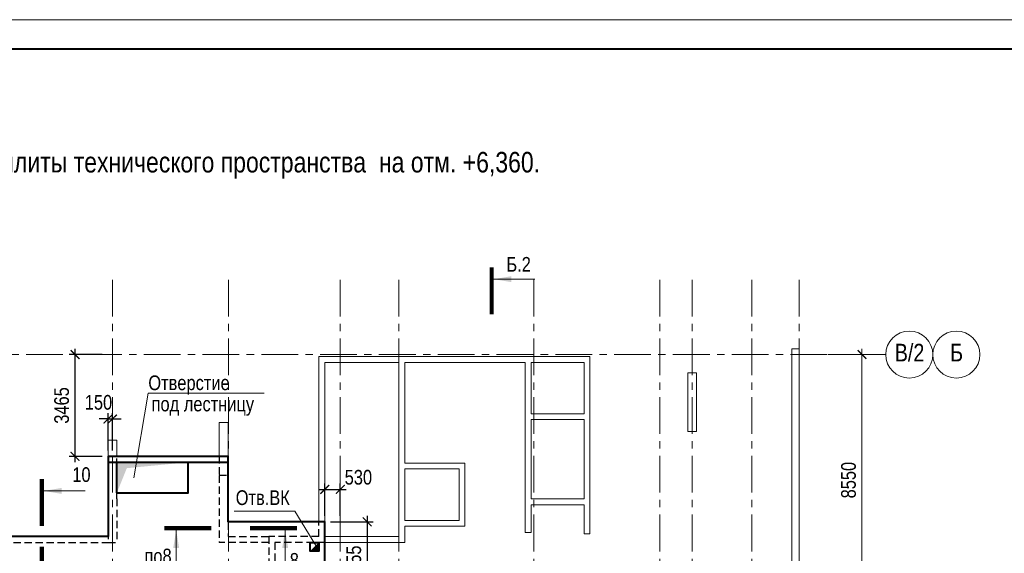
# Model space of a CAD drawing. Header units: inches. Extents: x -56152 to 65019, y 546816 to 630816.
# Tile 12 of 15: x -26515 to 6975, y 612648 to 630816. Entities that reach past the tile are written whole.
import ezdxf
from ezdxf.enums import TextEntityAlignment as Align

# ---------------------------------------------------------------- set-up
doc = ezdxf.new("R2010")
doc.units = ezdxf.units.IN
doc.header["$LTSCALE"] = 1000
doc.header["$MEASUREMENT"] = 0
doc.linetypes.add('CENTER', pattern=[2, 1.25, -0.25, 0.25, -0.25])
doc.linetypes.add('HIDDEN', pattern=[0.375, 0.25, -0.125])
for name, color, linetype, lineweight in [('СК-040-С(тены)', 12, 'Continuous', 20), ('СК-041-С-СТЕНЫ НЕВИДИМЫЕ', 12, 'HIDDEN', 30), ('СК-050-П(литы перекрытия)', 3, 'Continuous', 30), ('СК-050-П(литы перекрытия)_Техэтажа', 3, 'HIDDEN', 30), ('СК-051-2-П-ОТВЕРСТИЯ ВК', 1, 'Continuous', 40), ('СК-052-П-БАЛКИ', 1, 'HIDDEN', 30), ('СК-100-О(си)', 7, 'CENTER', 15), ('СК-100-О(си)_имя', 7, 'CENTER', 15), ('СК-110-О-РАЗМЕРЫ', 7, 'Continuous', 15), ('СК-200-Р(амка)', 7, 'Continuous', 40), ('СК-210-Р-РАМКА ЛИНИИ ТОНКИЕ', 7, 'Continuous', 15), ('СК-220-Р-РАМКА ТЕКСТ', 7, 'Continuous', 15), ('СК-300-Р(азмеры)', 7, 'Continuous', 20), ('СК-400-Т(екст)', 7, 'Continuous', 20), ('СК-451-2-Т-ОТВ ВК', 1, 'Continuous', 20), ('СК-500-С(ечения)', 5, 'Continuous', 40)]:
    doc.layers.add(name, color=color, linetype=linetype, lineweight=lineweight)
doc.styles.add('ARIAL_annotative', font='arial.ttf', dxfattribs={"width": 0.8, "height": 2.5})
doc.styles.add('RUSS', font='arial.ttf', dxfattribs={"width": 0.8})
doc.dimstyles.new('100-200', dxfattribs={"dimscale": 0, "dimtxt": 500, "dimasz": 300, "dimexe": 200, "dimexo": 200, "dimgap": 200, "dimtad": 1, "dimdec": 0, "dimzin": 0, "dimdsep": 46, "dimtxsty": 'RUSS', "dimblk": 'ARCHTICK', "dimcen": 0.096, "dimdle": 200, "dimclrd": 7, "dimclre": 7, "dimclrt": 256, "dimadec": 0, "dimazin": 0, "dimtfac": 1, "dimtdec": 0, "dimtmove": 2, "dimatfit": 3, "dimldrblk": 'OBLIQUE', "dimfxl": 1, "dimtolj": 1, "dimtzin": 0, "dimarcsym": 0})

# ---------------------------------------------------------------- blocks, each defined once
blk = doc.blocks.new('_ArchTick')
at = {"color": 0, "linetype": 'ByBlock', "const_width": 0.15}
blk.add_lwpolyline([(-0.5, -0.5), (0.5, 0.5)], dxfattribs=at)
blk = doc.blocks.new('*D19')
at = {"layer": 'Defpoints', "color": 0, "transparency": 16777216}
for p in [(2391, 15986), (2391, 7436), (3744, 7436)]:
    blk.add_point(p, dxfattribs=at)
at = {"layer": 'СК-300-Р(азмеры)', "color": 7, "lineweight": -2, "transparency": 16777216}
for p, q in [((3744, 16186), (3744, 7236)), ((2591, 15986), (3944, 15986)), ((2591, 7436), (3944, 7436))]:
    blk.add_line(p, q, dxfattribs=at)
at = {"layer": 'СК-300-Р(азмеры)', "color": 7, "lineweight": -2, "transparency": 16777216, "xscale": 300, "yscale": 300, "zscale": 300}
for p, rotation in [((3744, 15986), 90), ((3744, 7436), 270)]:
    blk.add_blockref('_ArchTick', p, dxfattribs=dict(at, rotation=rotation))
at = {"layer": 'СК-300-Р(азмеры)', "transparency": 16777216, "insert": (3288, 11711), "char_height": 500, "attachment_point": 5, "rotation": 90, "style": 'RUSS'}
blk.add_mtext('\\A1;8550', dxfattribs=at)
blk = doc.blocks.new('_Oblique')
at = {"color": 0, "linetype": 'ByBlock', "lineweight": -2}
blk.add_line((-0.5, -0.5), (0.5, 0.5), dxfattribs=at)
blk = doc.blocks.new('Сечение')
at = {"layer": 'СК-500-С(ечения)', "linetype": 'Continuous', "lineweight": 15, "ltscale": 100}
blk.add_line((-200, -35), (-200, -735), dxfattribs=at)
at = {"layer": 'СК-500-С(ечения)', "linetype": 'Continuous', "ltscale": 100, "const_width": 70}
blk.add_lwpolyline([(-400, 0), (400, 0)], dxfattribs=at)
at = {"layer": 'СК-500-С(ечения)', "linetype": 'Continuous', "ltscale": 100}
blk.add_solid([(-200, -35), (-250, -335), (-150, -335)], dxfattribs=at)
blk = doc.blocks.new('*U137')
at = {"layer": 'СК-400-Т(екст)', "ltscale": 100, "yscale": 0.01, "zscale": 0.01}
for p, xscale, rotation in [((0, -4), 0.01, 270.0000000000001), ((0, -15.48), -0.01, 270)]:
    blk.add_blockref('Сечение', p, dxfattribs=dict(at, xscale=xscale, rotation=rotation))
at = {"layer": 'СК-500-С(ечения)', "color": 0, "ltscale": 100, "style": 'ARIAL_annotative', "width": 0.8}
blk.add_attdef('НОМЕР_СЕЧЕНИЯ_1_1(НОМЕР_ЛИСТА)', text='', height=2.5, rotation=270, dxfattribs=at).set_placement((-6.74, -1.23), align=Align.RIGHT)
blk.add_attdef('НОМЕР_СЕЧЕНИЯ_2_1(НОМЕР_ЛИСТА)', text='', height=2.5, rotation=270, dxfattribs=at).set_placement((-7.48, -18.25), align=Align.BOTTOM_LEFT)
blk = doc.blocks.new('*U80')
at = {"layer": 'СК-400-Т(екст)', "ltscale": 100, "yscale": 0.01, "zscale": 0.01}
for p, xscale, rotation in [((0, -4), 0.01, 270.0000000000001), ((0, -18.54), -0.01, 270)]:
    blk.add_blockref('Сечение', p, dxfattribs=dict(at, xscale=xscale, rotation=rotation))
at = {"layer": 'СК-500-С(ечения)', "color": 0, "ltscale": 100, "style": 'ARIAL_annotative', "width": 0.8}
blk.add_attdef('НОМЕР_СЕЧЕНИЯ_1_1(НОМЕР_ЛИСТА)', text='', height=2.5, rotation=270, dxfattribs=at).set_placement((-6.74, -1.23), align=Align.RIGHT)
blk.add_attdef('НОМЕР_СЕЧЕНИЯ_2_1(НОМЕР_ЛИСТА)', text='', height=2.5, rotation=270, dxfattribs=at).set_placement((-7.48, -21.31), align=Align.BOTTOM_LEFT)
blk = doc.blocks.new('тех')
at = {"layer": 'СК-040-С(тены)'}
for p, q in [((45281, -10495), (45281, 201)), ((45281, 201), (45531, 201)), ((45531, -10695), (45531, 201)), ((38410, -65), (29190, -65)), ((29190, -5695), (29190, -65)), ((31910, -265), (29390, -265)), ((29390, -5695), (29390, -265)), ((31910, -265), (31910, -6195)), ((36210, -265), (32110, -265)), ((32110, -265), (32110, -3695)), ((36210, -265), (36210, -6060)), ((38210, -265), (36410, -265)), ((36410, -265), (36410, -2015)), ((38210, -2015), (38210, -265)), ((38410, -6100), (38410, -65)), ((38210, -2015), (36410, -2015)), ((38210, -2215), (36410, -2215)), ((36410, -2215), (36410, -4915)), ((38210, -4915), (38210, -2215)), ((32110, -3695), (34160, -3695)), ((32110, -3895), (32110, -5645)), ((32110, -3895), (33960, -3895)), ((33960, -3895), (33960, -5645)), ((34160, -3695), (34160, -5845)), ((38210, -4915), (36410, -4915)), ((38210, -5115), (36410, -5115)), ((36410, -5115), (36410, -6060)), ((38210, -6100), (38210, -5115)), ((32110, -5645), (33960, -5645)), ((32110, -5845), (32110, -6395)), ((32110, -5845), (34160, -5845)), ((31910, -6195), (29390, -6195)), ((36410, -6060), (36210, -6060)), ((38210, -6100), (38410, -6100)), ((32110, -6395), (29390, -6395))]:
    blk.add_line(p, q, dxfattribs=at)
blk.add_lwpolyline([(41740, -624), (41740, -2624), (42040, -2624), (42040, -624)], close=True, dxfattribs=at)
for points in [[(26103, -3456), (26103, -2309), (25803, -2309), (25803, -3456)], [(22320, -3465), (22320, -2910), (22020, -2910), (22020, -6195)]]:
    blk.add_lwpolyline(points, dxfattribs=at)
at = {"layer": 'СК-041-С-СТЕНЫ НЕВИДИМЫЕ'}
for p, q in [((22020, -4910), (22020, -6395)), ((22320, -4910), (22320, -6395)), ((29190, -6195), (29190, -5695)), ((29390, -6195), (29390, -5695)), ((29190, -6195), (27490, -6195)), ((27490, -6195), (27490, -10000)), ((18430, -6395), (22020, -6395)), ((22020, -6395), (22320, -6395)), ((27690, -6395), (27690, -8300)), ((29390, -6395), (27690, -6395))]:
    blk.add_line(p, q, dxfattribs=at)
for points in [[(22020, -3465), (22020, -4910), (22020, -4910)], [(22320, -4910), (22320, -3465)], [(25803, -3456), (25803, -4109), (26103, -4109), (26103, -3456)], [(18430, -6195), (22020, -6195)]]:
    blk.add_lwpolyline(points, dxfattribs=at)
blk = doc.blocks.new('*D139')
at = {"layer": 'Defpoints', "color": 0, "transparency": 16777216}
for p in [(-24632, 619414), (-23510, 619414), (-23510, 615949)]:
    blk.add_point(p, dxfattribs=at)
at = {"layer": 'СК-110-О-РАЗМЕРЫ', "color": 7, "lineweight": -2, "transparency": 16777216}
for p, q in [((-24632, 615749), (-24632, 619614)), ((-23710, 619414), (-24832, 619414)), ((-23710, 615949), (-24832, 615949))]:
    blk.add_line(p, q, dxfattribs=at)
at = {"layer": 'СК-110-О-РАЗМЕРЫ', "color": 7, "lineweight": -2, "transparency": 16777216, "xscale": 300, "yscale": 300, "zscale": 300}
for p, rotation in [((-24632, 619414), 90), ((-24632, 615949), 270)]:
    blk.add_blockref('_ArchTick', p, dxfattribs=dict(at, rotation=rotation))
at = {"layer": 'СК-110-О-РАЗМЕРЫ', "transparency": 16777216, "insert": (-25087, 617682), "char_height": 500, "attachment_point": 5, "rotation": 90, "style": 'RUSS'}
blk.add_mtext('\\A1;3465', dxfattribs=at)
blk = doc.blocks.new('*D140')
at = {"layer": 'Defpoints', "color": 0, "transparency": 16777216}
for p in [(-23360, 617223), (-23510, 615949), (-23360, 615949)]:
    blk.add_point(p, dxfattribs=at)
at = {"layer": 'СК-110-О-РАЗМЕРЫ', "color": 7, "lineweight": -2, "transparency": 16777216}
for p, q in [((-23510, 616149), (-23510, 617423)), ((-23360, 616149), (-23360, 617423)), ((-23510, 617223), (-23810, 617223)), ((-23510, 617223), (-23360, 617223)), ((-23360, 617223), (-23060, 617223))]:
    blk.add_line(p, q, dxfattribs=at)
at = {"layer": 'СК-110-О-РАЗМЕРЫ', "color": 7, "lineweight": -2, "transparency": 16777216, "xscale": 300, "yscale": 300, "zscale": 300}
blk.add_blockref('_ArchTick', (-23510, 617223), dxfattribs=at)
at = {"layer": 'СК-110-О-РАЗМЕРЫ', "color": 7, "lineweight": -2, "transparency": 16777216, "xscale": 300, "yscale": 300, "zscale": 300, "rotation": 180}
blk.add_blockref('_ArchTick', (-23360, 617223), dxfattribs=at)
at = {"layer": 'СК-110-О-РАЗМЕРЫ', "transparency": 16777216, "insert": (-23835, 617785), "char_height": 500, "attachment_point": 5, "style": 'RUSS'}
blk.add_mtext('\\A1;150', dxfattribs=at)
blk = doc.blocks.new('*D141')
at = {"layer": 'Defpoints', "color": 0, "transparency": 16777216}
for p in [(-16140, 613719), (-16140, 610864), (-14694, 610864)]:
    blk.add_point(p, dxfattribs=at)
at = {"layer": 'СК-110-О-РАЗМЕРЫ', "color": 7, "lineweight": -2, "transparency": 16777216}
for p, q in [((-14694, 613919), (-14694, 610664)), ((-15940, 613719), (-14494, 613719)), ((-15940, 610864), (-14494, 610864))]:
    blk.add_line(p, q, dxfattribs=at)
at = {"layer": 'СК-110-О-РАЗМЕРЫ', "color": 7, "lineweight": -2, "transparency": 16777216, "xscale": 300, "yscale": 300, "zscale": 300}
for p, rotation in [((-14694, 613719), 90), ((-14694, 610864), 270)]:
    blk.add_blockref('_ArchTick', p, dxfattribs=dict(at, rotation=rotation))
at = {"layer": 'СК-110-О-РАЗМЕРЫ', "transparency": 16777216, "insert": (-15149, 612292), "char_height": 500, "attachment_point": 5, "rotation": 90, "style": 'RUSS'}
blk.add_mtext('\\A1;2855', dxfattribs=at)
blk = doc.blocks.new('*D142')
at = {"layer": 'Defpoints', "color": 0, "transparency": 16777216}
for p in [(-15610, 614826), (-16140, 613719), (-15610, 613719)]:
    blk.add_point(p, dxfattribs=at)
at = {"layer": 'СК-110-О-РАЗМЕРЫ', "color": 7, "lineweight": -2, "transparency": 16777216}
for p, q in [((-16140, 613919), (-16140, 615026)), ((-15610, 613919), (-15610, 615026)), ((-16340, 614826), (-15410, 614826))]:
    blk.add_line(p, q, dxfattribs=at)
at = {"layer": 'СК-110-О-РАЗМЕРЫ', "color": 7, "lineweight": -2, "transparency": 16777216, "xscale": 300, "yscale": 300, "zscale": 300, "rotation": 180}
blk.add_blockref('_ArchTick', (-16140, 614826), dxfattribs=at)
at = {"layer": 'СК-110-О-РАЗМЕРЫ', "color": 7, "lineweight": -2, "transparency": 16777216, "xscale": 300, "yscale": 300, "zscale": 300}
blk.add_blockref('_ArchTick', (-15610, 614826), dxfattribs=at)
at = {"layer": 'СК-110-О-РАЗМЕРЫ', "transparency": 16777216, "insert": (-14995, 615235), "char_height": 500, "attachment_point": 5, "style": 'RUSS'}
blk.add_mtext('\\A1;530', dxfattribs=at)
blk = doc.blocks.new('*U152')
at = {"layer": 'СК-400-Т(екст)', "ltscale": 100, "yscale": 0.01, "zscale": 0.01}
for p, xscale, rotation in [((0, -4), -0.01, 89.99999999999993), ((0, -138.54), 0.01, 89.99999999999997)]:
    blk.add_blockref('Сечение', p, dxfattribs=dict(at, xscale=xscale, rotation=rotation))
at = {"layer": 'СК-500-С(ечения)', "color": 0, "ltscale": 100, "style": 'ARIAL_annotative', "width": 0.8}
blk.add_attdef('НОМЕР_СЕЧЕНИЯ_1_1(НОМЕР_ЛИСТА)', text='', height=2.5, rotation=180, dxfattribs=at).set_placement((6.74, -1.23), align=Align.RIGHT)
blk.add_attdef('НОМЕР_СЕЧЕНИЯ_2_1(НОМЕР_ЛИСТА)', text='', height=2.5, rotation=180, dxfattribs=at).set_placement((6.74, -140.57), align=Align.BOTTOM_LEFT)
blk = doc.blocks.new('оси')
at = {"layer": 'СК-100-О(си)'}
for p, q in [((-21750, 18534.9), (-21750, -7257.5)), ((-17800, 18534.9), (-17800, -7257.5)), ((-14000, 18534.9), (-14000, -7257.5)), ((-12010, 18534.9), (-12010, -7257.5)), ((-7420, 18534.9), (-7420, -7257.5)), ((-3130, 18534.9), (-3130, -6395.3)), ((-2030, 18534.9), (-2030, -6395.3)), ((0, 18534.9), (0, -7257.5)), ((1610, 18534.9), (1610, -7257.5)), ((-46685.3, 15985), (4554.2, 15985))]:
    blk.add_line(p, q, dxfattribs=at)
at = {"layer": 'СК-100-О(си)', "linetype": 'Continuous'}
for centre in [(5354.2, 15986), (6954.2, 15986)]:
    blk.add_circle(centre, 800, dxfattribs=at)
at = {"layer": 'СК-100-О(си)_имя', "style": 'RUSS', "width": 0.8}
for s, p in [('В/2', (5362.1, 16051.7)), ('Б', (6962.1, 16051.7))]:
    blk.add_text(s, height=600, dxfattribs=at).set_placement(p, align=Align.MIDDLE_CENTER)
at = {"layer": 'СК-300-Р(азмеры)'}
dim = blk.add_linear_dim(base=(3743.5, 7436.2), p1=(2391.1, 15986), p2=(2391.1, 7436.2), angle=270, dimstyle='100-200', override={"dimscale": 1}, dxfattribs=at)
dim.commit()
dim.dimension.update_dxf_attribs({"geometry": '*D19', "text_midpoint": (3288.2, 11711.1)})
blk = doc.blocks.new('A$C858fb3ef')
at = {"layer": 'СК-300-Р(азмеры)'}
blk.add_blockref('оси', (0, 0), dxfattribs=at)
blk = doc.blocks.new('A$C573b34c5')
blk.add_blockref('A$C858fb3ef', (0, 0))

msp = doc.modelspace()

# ---------------------------------------------------------------- linework, layer by layer
at = {"layer": 'СК-050-П(литы перекрытия)'}
msp.add_line((-23060.2, 615949.3), (-23210.2, 615949.3), dxfattribs=at)
at = {"layer": 'СК-050-П(литы перекрытия)', "lineweight": 40}
for p, q in [((-23510.1, 615749.2), (-19427.3, 615749.2)), ((-23210.2, 614704.9), (-23210.2, 615749.2))]:
    msp.add_line(p, q, dxfattribs=at)
for points in [[(-45530.2, 611114.9), (-45530.2, 603229.8), (-1410.1, 603229.8), (-1410.1, 608920), (-4379.7, 608920), (-4379.7, 611114.7), (-16140.3, 611114.5), (-16140.4, 613719), (-19427.4, 613719), (-19427.3, 615295.9), (-19427.3, 615949.3), (-23510.2, 615949.2), (-23510.2, 613219.7), (-27100.7, 613219.7), (-27100.7, 609614.4), (-28880.4, 609614.9), (-28880.4, 611114.9), (-45530.2, 611114.9)], [(-23210.2, 614704.9), (-20780.2, 614704.9), (-20780.2, 615749.2)]]:
    msp.add_lwpolyline(points, dxfattribs=at)
at = {"layer": 'СК-050-П(литы перекрытия)_Техэтажа', "linetype": 'HIDDEN'}
for p in [(-19727.3, 615296.3), (-18040.1, 613019.8)]:
    msp.add_line(p, (-19727.3, 613019.8), dxfattribs=at)
at = {"layer": 'СК-050-П(литы перекрытия)_Техэтажа'}
msp.add_lwpolyline([(-20780.2, 615949.3), (-19427.3, 615949.3), (-19427.3, 613219.8), (-18040.1, 613219.7), (-18040.1, 613219.7)], dxfattribs=at)
at = {"layer": 'СК-051-2-П-ОТВЕРСТИЯ ВК'}
msp.add_lwpolyline([(-16640.1, 613019.8), (-16340.2, 613019.8), (-16340.2, 612719.2), (-16640.1, 612719.2)], close=True, dxfattribs=at)
msp.add_solid([(-16640.1, 612719.8), (-16340.1, 612719.8), (-16340.2, 613019.8)], dxfattribs=at)
at = {"layer": 'СК-052-П-БАЛКИ'}
msp.add_line((-23210.2, 615949.3), (-19677.3, 615949.3), dxfattribs=at)
at = {"layer": 'СК-110-О-РАЗМЕРЫ'}
msp.add_line((-22149.7, 618099.2), (-22630.6, 615218.6), dxfattribs=at)
for points in [[(-23210.2, 614704.9), (-23210.2, 615749.2), (-22872, 615546.3)], [(-22872, 615546.3), (-22872, 615546.3), (-20780.2, 615749.2), (-23210.2, 615749.2)]]:
    msp.add_solid(points, dxfattribs=at)
at = {"layer": 'СК-200-Р(амка)'}
msp.add_line((61647.9, 629815.5), (-52152.1, 629815.5), dxfattribs=at)
at = {"layer": 'СК-210-Р-РАМКА ЛИНИИ ТОНКИЕ'}
msp.add_line((-56152.1, 630815.5), (62647.9, 630815.5), dxfattribs=at)
at = {"layer": 'СК-400-Т(екст)', "color": 7}
msp.add_line((-22149.7, 618099.2), (-18198, 618099.2), dxfattribs=at)
at = {"layer": 'СК-451-2-Т-ОТВ ВК', "lineweight": 15}
for p, q in [((-19218.6, 614080.3), (-17153.1, 614080.3)), ((-17153.1, 614080.3), (-16444.4, 612915.5))]:
    msp.add_line(p, q, dxfattribs=at)

# ---------------------------------------------------------------- block references
at = {"layer": 'СК-110-О-РАЗМЕРЫ'}
msp.add_blockref('тех', (-45530.2, 619414.4), dxfattribs=at)
at = {"layer": 'СК-300-Р(азмеры)'}
msp.add_blockref('A$C573b34c5', (-1610, 603429.4), dxfattribs=at)
at = {"layer": 'СК-500-С(ечения)'}
ref = msp.add_blockref('*U152', (-10460.5, 593873.3), dxfattribs=dict(at, xscale=-200, yscale=200, zscale=200, rotation=180))
ref.add_attrib('НОМЕР_СЕЧЕНИЯ_2_1(НОМЕР_ЛИСТА)', 'Б.2', dxfattribs={"color": 0, "ltscale": 100, "height": 500, "style": 'ARIAL_annotative', "width": 0.8}).set_placement((-9961.4, 622486.2), align=Align.MIDDLE_LEFT)
ref.add_attrib('НОМЕР_СЕЧЕНИЯ_1_1(НОМЕР_ЛИСТА)', 'Б.2', dxfattribs={"color": 0, "ltscale": 100, "height": 500, "style": 'ARIAL_annotative', "width": 0.8}).set_placement((-9112.6, 594118.6), align=Align.TOP_CENTER)
ref = msp.add_blockref('*U137', (-25762.3, 615173), dxfattribs=dict(at, xscale=-200, yscale=200, zscale=200, rotation=6.149580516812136e-05))
ref.add_attrib('НОМЕР_СЕЧЕНИЯ_2_1(НОМЕР_ЛИСТА)', '10', dxfattribs={"color": 0, "ltscale": 100, "height": 500, "style": 'ARIAL_annotative', "width": 0.8}).set_placement((-24577.9, 611522.6), align=Align.TOP_LEFT)
ref.add_attrib('НОМЕР_СЕЧЕНИЯ_1_1(НОМЕР_ЛИСТА)', '10', dxfattribs={"color": 0, "ltscale": 100, "height": 500, "style": 'ARIAL_annotative', "width": 0.8}).set_placement((-24725.9, 614927.7), align=Align.BOTTOM_LEFT)
ref = msp.add_blockref('*U80', (-21592.2, 613504.5), dxfattribs=dict(at, xscale=200, yscale=200, zscale=200, rotation=89.99993850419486))
ref.add_attrib('НОМЕР_СЕЧЕНИЯ_2_1(НОМЕР_ЛИСТА)', '8', dxfattribs={"color": 0, "ltscale": 100, "height": 500, "style": 'ARIAL_annotative', "width": 0.8}).set_placement((-17329.9, 612008.5), align=Align.BOTTOM_LEFT)
ref.add_attrib('НОМЕР_СЕЧЕНИЯ_1_1(НОМЕР_ЛИСТА)', 'по8', dxfattribs={"color": 0, "ltscale": 100, "height": 500, "style": 'ARIAL_annotative', "width": 0.8}).set_placement((-21347, 612156.5), align=Align.BOTTOM_RIGHT)

# ---------------------------------------------------------------- texts
at = {"layer": 'СК-220-Р-РАМКА ТЕКСТ', "color": 7, "style": 'RUSS', "width": 0.8}
msp.add_text('Схема расположения плиты технического пространства  на отм. +6,360.', height=700, dxfattribs=at).set_placement((-35193.7, 625614.1))
at = {"layer": 'СК-400-Т(екст)', "color": 7, "style": 'RUSS', "width": 0.8}
for s, p in [('Отверстие', (-22139.8, 618203.1)), ('под лестницу', (-22029.1, 617481.7))]:
    msp.add_text(s, height=500, dxfattribs=at).set_placement(p)
at = {"layer": 'СК-451-2-Т-ОТВ ВК', "lineweight": 15, "style": 'RUSS', "width": 0.8}
msp.add_text('Отв.ВК', height=500, dxfattribs=at).set_placement((-19166.9, 614293))

# ---------------------------------------------------------------- dimensions: what is measured, and where the dimension line sits
at = {"layer": 'СК-110-О-РАЗМЕРЫ'}
for base, p1, p2, picture, middle in [((-24631.6, 619414.4), (-23510.2, 615949.2), (-23510.2, 619414.4), '*D139', (-25087, 617681.8)), ((-14694, 610864.4), (-16140.4, 613719), (-16140.3, 610864.4), '*D141', (-15149.3, 612291.7))]:
    dim = msp.add_linear_dim(base=base, p1=p1, p2=p2, angle=90, dimstyle='100-200', override={"dimscale": 1}, dxfattribs=at)
    dim.commit()
    dim.dimension.update_dxf_attribs({"geometry": picture, "text_midpoint": middle})
for base, p1, p2, picture, middle in [((-23360, 617223.1), (-23510.2, 615949.2), (-23360, 615949.2), '*D140', (-23834.6, 617785.5)), ((-15610, 614825.7), (-16140.3, 613719), (-15610, 613719), '*D142', (-14994.6, 615235))]:
    dim = msp.add_linear_dim(base=base, p1=p1, p2=p2, dimstyle='100-200', override={"dimscale": 1}, dxfattribs=at)
    dim.commit()
    dim.dimension.update_dxf_attribs({"geometry": picture, "text_midpoint": middle, "dimtype": 160})

doc.saveas('drawing.dxf')
